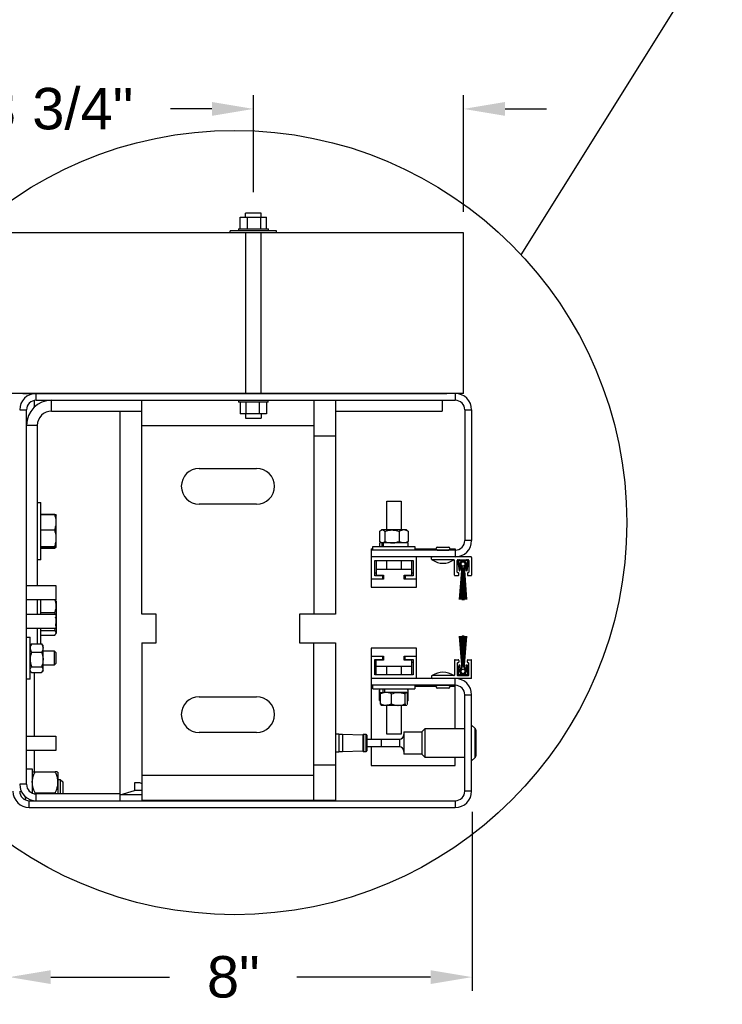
# Model space of a CAD drawing. Header units: inches. Extents: x 170 to 312, y 215 to 248.
# Tile 3 of 256: x 174.59 to 176.18, y 216.47 to 218.7. Entities that reach past the tile are written whole.
import ezdxf

# ---------------------------------------------------------------- set-up
doc = ezdxf.new("R2010")
doc.units = ezdxf.units.IN
doc.header["$LTSCALE"] = 0.25
doc.header["$MEASUREMENT"] = 0
doc.layers.add('ANNOTATIONS', color=1, linetype='Continuous')
doc.layers.add('DETAILS', color=4, linetype='Continuous')
doc.styles.add('ARIAL', font='arial.ttf', dxfattribs={"height": 0.09375})
doc.dimstyles.new('STANDARD$0', dxfattribs={"dimtxt": 0.09375, "dimasz": 0.09375, "dimexe": 0.03125, "dimexo": 0.046875, "dimgap": 0.09, "dimtad": 0, "dimtih": 1, "dimtoh": 1, "dimdec": 4, "dimzin": 0, "dimdsep": 46, "dimtxsty": 'ARIAL', "dimcen": 0.09, "dimadec": 0, "dimazin": 0, "dimtfac": 1, "dimtdec": 4, "dimtofl": 0, "dimtmove": 0, "dimatfit": 1, "dimfxl": 1, "dimtolj": 1, "dimtzin": 0, "dimarcsym": 0})

# ---------------------------------------------------------------- blocks, each defined once
blk = doc.blocks.new('*D253')
at = {"layer": 'ANNOTATIONS', "color": 0, "lineweight": -2, "transparency": 16777216}
for p, q in [((175.1169, 218.3103), (175.1169, 218.5301)), ((175.592, 218.2659), (175.592, 218.5301)), ((175.0231, 218.4988), (174.9294, 218.4988)), ((175.6857, 218.4988), (175.7795, 218.4988))]:
    blk.add_line(p, q, dxfattribs=at)
at = {"layer": 'ANNOTATIONS', "color": 0, "transparency": 16777216}
for points in [[(175.0231, 218.5145), (175.0231, 218.4832), (175.1169, 218.4988)], [(175.6857, 218.5145), (175.6857, 218.4832), (175.592, 218.4988)]]:
    blk.add_solid(points, dxfattribs=at)
at = {"layer": 'defpoints', "color": 0, "transparency": 16777216}
for p in [(175.592, 218.4988), (175.1169, 218.2635), (175.592, 218.219)]:
    blk.add_point(p, dxfattribs=at)
at = {"layer": 'ANNOTATIONS', "color": 0, "transparency": 16777216, "insert": (174.6763, 218.4988), "char_height": 0.09375, "attachment_point": 5, "style": 'ARIAL'}
blk.add_mtext('\\A1;3 3/4"', dxfattribs=at)
blk = doc.blocks.new('*D251')
at = {"layer": 'ANNOTATIONS', "color": 0, "lineweight": -2, "transparency": 16777216}
for p, q in [((174.564, 217.8555), (173.9285, 217.8555)), ((173.9598, 217.7618), (173.9598, 217.5317)), ((173.9598, 217.0131), (173.9598, 217.2547)), ((174.5649, 216.9194), (173.9285, 216.9194))]:
    blk.add_line(p, q, dxfattribs=at)
at = {"layer": 'ANNOTATIONS', "color": 0, "transparency": 16777216}
for points in [[(173.9441, 217.7618), (173.9754, 217.7618), (173.9598, 217.8555)], [(173.9441, 217.0131), (173.9754, 217.0131), (173.9598, 216.9194)]]:
    blk.add_solid(points, dxfattribs=at)
at = {"layer": 'defpoints', "color": 0, "transparency": 16777216}
for p in [(174.6108, 217.8555), (173.9598, 216.9194), (174.6117, 216.9194)]:
    blk.add_point(p, dxfattribs=at)
at = {"layer": 'ANNOTATIONS', "color": 0, "transparency": 16777216, "insert": (173.9598, 217.3932), "char_height": 0.09375, "attachment_point": 5, "style": 'ARIAL'}
blk.add_mtext('\\A1;7 7/32"', dxfattribs=at)
blk = doc.blocks.new('*D252')
at = {"layer": 'ANNOTATIONS', "color": 0, "lineweight": -2, "transparency": 16777216}
for p, q in [((175.6112, 216.9096), (175.6112, 216.5048)), ((174.5649, 216.8725), (174.5649, 216.5048)), ((174.6586, 216.536), (174.9274, 216.536)), ((175.5174, 216.536), (175.2153, 216.536))]:
    blk.add_line(p, q, dxfattribs=at)
at = {"layer": 'ANNOTATIONS', "color": 0, "transparency": 16777216}
for points in [[(174.6586, 216.5516), (174.6586, 216.5204), (174.5649, 216.536)], [(175.5174, 216.5516), (175.5174, 216.5204), (175.6112, 216.536)]]:
    blk.add_solid(points, dxfattribs=at)
at = {"layer": 'defpoints', "color": 0, "transparency": 16777216}
for p in [(175.6112, 216.9565), (174.5649, 216.9194), (174.5649, 216.536)]:
    blk.add_point(p, dxfattribs=at)
at = {"layer": 'ANNOTATIONS', "color": 0, "transparency": 16777216, "insert": (175.0713, 216.536), "char_height": 0.09375, "attachment_point": 5, "style": 'ARIAL'}
blk.add_mtext('\\A1;8"', dxfattribs=at)

msp = doc.modelspace()

# ---------------------------------------------------------------- linework, layer by layer
at = {"layer": 'DETAILS'}
for p, q in [((175.72244, 218.16872), (176.18485, 218.90879)), ((175.08705, 218.23998), (175.08705, 218.25419)), ((175.08705, 218.25419), (175.14665, 218.25419)), ((175.08712, 218.22747), (175.08712, 218.25419)), ((175.09927, 218.25419), (175.09927, 218.26345)), ((175.13443, 218.26345), (175.09927, 218.26345)), ((175.10376, 218.22747), (175.10376, 218.25419)), ((175.13348, 218.22747), (175.13348, 218.25419)), ((175.13443, 218.25419), (175.13443, 218.26345)), ((175.14658, 218.22747), (175.14658, 218.25419)), ((175.14665, 218.23998), (175.14665, 218.25419)), ((175.0831, 218.22747), (175.0831, 218.22325)), ((175.0831, 218.22747), (175.1506, 218.22747)), ((175.1506, 218.22325), (175.1506, 218.22747)), ((175.59198, 218.21903), (174.54476, 218.21903)), ((175.16935, 218.22325), (175.06435, 218.22325)), ((175.06435, 218.21903), (175.06435, 218.22325)), ((175.09927, 218.21903), (175.09927, 217.85524)), ((175.13443, 217.85524), (175.13443, 218.21903)), ((175.16935, 218.21903), (175.16935, 218.22325)), ((175.59198, 217.85524), (175.59198, 218.21903)), ((175.59198, 217.85524), (174.54476, 217.85524)), ((175.57318, 217.85552), (174.56396, 217.85552)), ((174.59513, 217.85524), (175.55444, 217.85524)), ((174.6207, 217.85552), (174.6207, 217.85523)), ((174.62537, 217.84009), (174.62537, 217.85552)), ((175.59198, 217.85524), (174.80518, 217.85524)), ((175.57318, 217.85552), (175.57318, 217.84009)), ((174.6207, 217.83958), (174.6207, 217.82384)), ((174.62537, 217.84009), (175.57318, 217.84009)), ((174.66044, 217.81578), (174.66044, 217.84009)), ((174.86462, 217.3564), (174.86462, 217.84009)), ((175.08283, 217.84009), (175.08283, 217.83587)), ((175.15033, 217.83587), (175.08283, 217.83587)), ((175.08678, 217.82336), (175.08678, 217.80915)), ((175.08685, 217.83587), (175.08685, 217.80915)), ((175.09995, 217.83587), (175.09995, 217.80915)), ((175.12967, 217.83587), (175.12967, 217.80915)), ((175.1463, 217.83587), (175.1463, 217.80915)), ((175.14637, 217.82336), (175.14637, 217.80915)), ((175.15033, 217.83587), (175.15033, 217.84009)), ((175.25365, 217.84009), (175.25365, 217.3564)), ((175.30228, 217.84009), (175.30228, 217.3564)), ((175.54387, 217.84009), (175.54387, 217.81578)), ((174.58828, 217.81844), (174.60371, 217.81844)), ((174.60371, 216.9719), (174.60371, 217.81844)), ((174.66044, 217.81578), (174.86462, 217.81578)), ((174.81521, 216.93481), (174.81521, 217.81578)), ((175.14637, 217.80915), (175.08678, 217.80915)), ((175.099, 217.80915), (175.099, 217.79989)), ((175.13416, 217.80915), (175.13416, 217.79989)), ((175.30228, 217.81578), (175.54387, 217.81578)), ((175.59483, 217.81844), (175.61027, 217.81844)), ((175.59483, 217.81844), (175.59483, 217.52303)), ((175.61027, 217.81844), (175.61027, 217.52303)), ((174.62803, 217.78336), (174.60371, 217.78336)), ((174.62803, 217.78336), (174.62803, 217.42121)), ((174.86462, 217.78336), (175.25365, 217.78336)), ((175.099, 217.79989), (175.13416, 217.79989)), ((175.30228, 217.75904), (175.25365, 217.75904)), ((174.9943, 217.6861), (175.12398, 217.6861)), ((174.62803, 217.60914), (174.63619, 217.60914)), ((174.63619, 217.47946), (174.63619, 217.60914)), ((175.12398, 217.60505), (174.9943, 217.60505)), ((175.41834, 217.54689), (175.41834, 217.61173)), ((175.41834, 217.61173), (175.45076, 217.61173)), ((175.45076, 217.61173), (175.45076, 217.54689)), ((174.63619, 217.58251), (174.66769, 217.58251)), ((174.63619, 217.58219), (174.66769, 217.58219)), ((174.67089, 217.58084), (174.67095, 217.58074)), ((174.67095, 217.50796), (174.67095, 217.58068)), ((174.63619, 217.5474), (174.66769, 217.5474)), ((175.40222, 217.54365), (175.40222, 217.52083)), ((175.40399, 217.54527), (175.40619, 217.54689)), ((175.46292, 217.54689), (175.40619, 217.54689)), ((175.41386, 217.54365), (175.41386, 217.52083)), ((175.44619, 217.54365), (175.44619, 217.52083)), ((175.46292, 217.54689), (175.46512, 217.54527)), ((175.46689, 217.54365), (175.46689, 217.52083)), ((175.40298, 217.50954), (175.40298, 217.51758)), ((175.41003, 217.51758), (175.40298, 217.51758)), ((175.40619, 217.51758), (175.40399, 217.51921)), ((175.4054, 217.51758), (175.4054, 217.51817)), ((175.40725, 217.51758), (175.40725, 217.50954)), ((175.41007, 217.51758), (175.41007, 217.50954)), ((175.46613, 217.51758), (175.41007, 217.51758)), ((175.46512, 217.51921), (175.46292, 217.51758)), ((175.46371, 217.51758), (175.46371, 217.51817)), ((175.46613, 217.51758), (175.46613, 217.50954)), ((175.61027, 217.52303), (175.59483, 217.52303)), ((174.63619, 217.50951), (174.66769, 217.50951)), ((174.63619, 217.50641), (174.66769, 217.50641)), ((174.63619, 217.50608), (174.66769, 217.50608)), ((174.67095, 217.50786), (174.67089, 217.50776)), ((175.38333, 217.50428), (175.38333, 217.41721)), ((175.38333, 217.50428), (175.38696, 217.50428)), ((175.57318, 217.50137), (175.38333, 217.50137)), ((175.38696, 217.50137), (175.38696, 217.50954)), ((175.38696, 217.50954), (175.48214, 217.50954)), ((175.48214, 217.50954), (175.48214, 217.50137)), ((175.48214, 217.50428), (175.53006, 217.50428)), ((175.53327, 217.50799), (175.55758, 217.50799)), ((175.53327, 217.50137), (175.53327, 217.5015)), ((175.53327, 217.5015), (175.55758, 217.5015)), ((175.55758, 217.5015), (175.55758, 217.50137)), ((175.56079, 217.50428), (175.57318, 217.50428)), ((175.57318, 217.50428), (175.57318, 217.48594)), ((174.63619, 217.47946), (174.62803, 217.47946)), ((175.60897, 217.48594), (175.38333, 217.48594)), ((175.39137, 217.44341), (175.39137, 217.4779)), ((175.39137, 217.4779), (175.47774, 217.4779)), ((175.39403, 217.4779), (175.39403, 217.44484)), ((175.41834, 217.4578), (175.41834, 217.4779)), ((175.45076, 217.4779), (175.45076, 217.4578)), ((175.47508, 217.44484), (175.47508, 217.4779)), ((175.47774, 217.4779), (175.47774, 217.44341)), ((175.48578, 217.41721), (175.48578, 217.48594)), ((175.51949, 217.48076), (175.51949, 217.48465)), ((175.57007, 217.47946), (175.52079, 217.47946)), ((175.57136, 217.44509), (175.57136, 217.47816)), ((175.57785, 217.45158), (175.57785, 217.47816)), ((175.5787, 217.47476), (175.58174, 217.45482)), ((175.57914, 217.47946), (175.60249, 217.47946)), ((175.58063, 217.47505), (175.58366, 217.45511)), ((175.59888, 217.47751), (175.58274, 217.47751)), ((175.59797, 217.45511), (175.601, 217.47505)), ((175.59989, 217.45482), (175.60292, 217.47476)), ((175.60378, 217.47816), (175.60378, 217.45158)), ((175.61027, 217.48465), (175.61027, 217.44509)), ((175.39403, 217.44911), (175.39137, 217.44911)), ((175.47508, 217.4578), (175.39403, 217.4578)), ((175.47774, 217.44911), (175.47508, 217.44911)), ((175.57979, 217.45028), (175.57914, 217.45028)), ((175.58109, 217.44509), (175.58109, 217.44898)), ((175.58174, 217.45482), (175.58366, 217.45511)), ((175.58289, 217.38998), (175.58773, 217.45514)), ((175.58786, 217.45514), (175.58305, 217.38998)), ((175.58429, 217.38998), (175.58799, 217.45514)), ((175.58812, 217.45514), (175.58445, 217.38998)), ((175.58736, 217.45753), (175.58468, 217.46584)), ((175.58479, 217.4659), (175.58748, 217.45757)), ((175.5876, 217.45761), (175.58491, 217.46595)), ((175.58503, 217.46601), (175.58773, 217.45765)), ((175.58785, 217.45769), (175.58515, 217.46607)), ((175.58526, 217.46613), (175.58797, 217.45773)), ((175.5881, 217.45777), (175.58538, 217.46619)), ((175.5855, 217.46624), (175.58822, 217.45781)), ((175.58835, 217.45785), (175.58562, 217.4663)), ((175.58567, 217.38998), (175.58825, 217.45514)), ((175.58573, 217.46636), (175.58847, 217.45789)), ((175.58838, 217.45514), (175.58583, 217.38998)), ((175.58859, 217.45793), (175.58585, 217.46642)), ((175.58702, 217.46703), (175.58983, 217.45833)), ((175.58704, 217.38998), (175.58851, 217.45514)), ((175.58864, 217.45514), (175.5872, 217.38998)), ((175.58841, 217.38998), (175.58877, 217.45514)), ((175.5889, 217.45514), (175.58857, 217.38998)), ((175.58903, 217.38998), (175.58903, 217.45514)), ((175.59033, 217.45514), (175.59033, 217.38998)), ((175.59124, 217.38998), (175.59124, 217.45514)), ((175.59174, 217.45833), (175.59455, 217.46703)), ((175.59253, 217.45514), (175.59253, 217.38998)), ((175.59299, 217.38998), (175.59266, 217.45514)), ((175.59279, 217.45514), (175.59315, 217.38998)), ((175.59436, 217.38998), (175.59292, 217.45514)), ((175.59571, 217.46642), (175.59297, 217.45793)), ((175.59305, 217.45514), (175.59452, 217.38998)), ((175.59309, 217.45789), (175.59583, 217.46636)), ((175.59574, 217.38998), (175.59318, 217.45514)), ((175.59595, 217.4663), (175.59322, 217.45785)), ((175.59331, 217.45514), (175.5959, 217.38998)), ((175.59334, 217.45781), (175.59607, 217.46624)), ((175.59712, 217.38998), (175.59344, 217.45514)), ((175.59618, 217.46619), (175.59347, 217.45777)), ((175.59357, 217.45514), (175.59728, 217.38998)), ((175.59359, 217.45773), (175.5963, 217.46613)), ((175.59851, 217.38998), (175.5937, 217.45514)), ((175.59642, 217.46607), (175.59371, 217.45769)), ((175.59383, 217.45514), (175.59867, 217.38998)), ((175.59384, 217.45765), (175.59654, 217.46601)), ((175.59665, 217.46595), (175.59396, 217.45761)), ((175.59408, 217.45757), (175.59677, 217.4659)), ((175.59689, 217.46584), (175.59421, 217.45753)), ((175.59797, 217.45511), (175.59989, 217.45482)), ((175.60054, 217.44898), (175.60054, 217.44509)), ((175.60249, 217.45028), (175.60184, 217.45028)), ((175.41121, 217.43537), (175.38333, 217.43537)), ((175.40927, 217.44341), (175.39137, 217.44341)), ((175.39403, 217.44484), (175.41121, 217.44484)), ((175.40927, 217.43537), (175.40927, 217.44484)), ((175.41121, 217.43837), (175.40927, 217.43837)), ((175.41121, 217.44484), (175.41121, 217.43537)), ((175.45789, 217.44484), (175.47508, 217.44484)), ((175.45789, 217.43537), (175.45789, 217.44484)), ((175.45984, 217.43837), (175.45789, 217.43837)), ((175.48578, 217.43537), (175.45789, 217.43537)), ((175.45984, 217.44484), (175.45984, 217.43537)), ((175.47774, 217.44341), (175.45984, 217.44341)), ((175.57266, 217.4438), (175.57979, 217.4438)), ((175.60184, 217.4438), (175.60897, 217.4438)), ((174.60371, 217.42121), (174.67011, 217.42121)), ((174.67011, 217.42121), (174.67011, 217.38879)), ((175.38333, 217.41721), (175.48578, 217.41721)), ((174.67011, 217.38879), (174.60371, 217.38879)), ((174.62803, 217.38879), (174.62803, 217.35637)), ((174.63619, 217.35637), (174.63619, 217.38879)), ((174.66887, 217.38879), (174.66994, 217.38738)), ((174.67026, 217.38742), (174.67095, 217.38622)), ((174.67095, 217.38622), (174.67095, 217.31334)), ((175.58289, 217.38998), (175.58305, 217.38998)), ((175.58429, 217.38998), (175.58445, 217.38998)), ((175.58567, 217.38998), (175.58583, 217.38998)), ((175.58704, 217.38998), (175.5872, 217.38998)), ((175.58841, 217.38998), (175.58857, 217.38998)), ((175.58903, 217.38998), (175.59033, 217.38998)), ((175.59124, 217.38998), (175.59253, 217.38998)), ((175.59299, 217.38998), (175.59315, 217.38998)), ((175.59436, 217.38998), (175.59452, 217.38998)), ((175.59574, 217.38998), (175.5959, 217.38998)), ((175.59712, 217.38998), (175.59728, 217.38998)), ((175.59851, 217.38998), (175.59867, 217.38998)), ((174.60371, 217.35637), (174.67011, 217.35637)), ((174.63619, 217.36031), (174.66769, 217.36031)), ((174.66837, 217.35637), (174.66769, 217.36031)), ((174.67011, 217.35637), (174.67011, 217.32395)), ((174.89704, 217.3564), (174.86462, 217.3564)), ((174.89704, 217.29156), (174.89704, 217.3564)), ((175.22123, 217.3564), (175.22123, 217.29156)), ((175.30228, 217.3564), (175.22123, 217.3564)), ((174.67011, 217.33028), (174.67095, 217.34004)), ((174.67011, 217.32395), (174.60371, 217.32395)), ((174.62803, 217.32395), (174.62803, 217.28975)), ((174.63619, 217.28975), (174.63619, 217.32395)), ((174.63619, 217.31977), (174.66769, 217.31977)), ((174.66769, 217.31977), (174.66869, 217.32395)), ((174.67095, 217.31334), (174.67026, 217.31214)), ((174.60371, 217.30478), (174.61188, 217.30478)), ((174.61188, 217.2096), (174.61188, 217.30478)), ((174.61415, 217.28809), (174.61512, 217.28975)), ((174.61512, 217.28975), (174.63795, 217.28975)), ((174.63619, 217.30924), (174.66769, 217.30924)), ((174.63892, 217.28809), (174.63795, 217.28975)), ((174.86462, 217.29156), (174.86462, 216.93494)), ((174.86462, 217.29156), (174.89704, 217.29156)), ((175.22123, 217.29156), (175.30228, 217.29156)), ((175.25365, 216.93494), (175.25365, 217.29156)), ((175.30228, 217.29156), (175.30228, 216.93494)), ((175.58289, 217.30712), (175.58305, 217.30712)), ((175.58289, 217.30712), (175.58773, 217.24196)), ((175.58786, 217.24196), (175.58305, 217.30712)), ((175.58429, 217.30712), (175.58445, 217.30712)), ((175.58429, 217.30712), (175.58799, 217.24196)), ((175.58812, 217.24196), (175.58445, 217.30712)), ((175.58567, 217.30712), (175.58583, 217.30712)), ((175.58567, 217.30712), (175.58825, 217.24196)), ((175.58838, 217.24196), (175.58583, 217.30712)), ((175.58704, 217.30712), (175.5872, 217.30712)), ((175.58704, 217.30712), (175.58851, 217.24196)), ((175.58864, 217.24196), (175.5872, 217.30712)), ((175.58841, 217.30712), (175.58857, 217.30712)), ((175.58841, 217.30712), (175.58877, 217.24196)), ((175.5889, 217.24196), (175.58857, 217.30712)), ((175.59033, 217.30712), (175.58903, 217.30712)), ((175.58903, 217.30712), (175.58903, 217.24196)), ((175.59033, 217.24196), (175.59033, 217.30712)), ((175.59124, 217.30712), (175.59124, 217.24196)), ((175.59253, 217.30712), (175.59124, 217.30712)), ((175.59253, 217.24196), (175.59253, 217.30712)), ((175.59299, 217.30712), (175.59266, 217.24196)), ((175.59279, 217.24196), (175.59315, 217.30712)), ((175.59436, 217.30712), (175.59292, 217.24196)), ((175.59299, 217.30712), (175.59315, 217.30712)), ((175.59305, 217.24196), (175.59452, 217.30712)), ((175.59574, 217.30712), (175.59318, 217.24196)), ((175.59331, 217.24196), (175.5959, 217.30712)), ((175.59712, 217.30712), (175.59344, 217.24196)), ((175.59357, 217.24196), (175.59728, 217.30712)), ((175.59851, 217.30712), (175.5937, 217.24196)), ((175.59383, 217.24196), (175.59867, 217.30712)), ((175.59436, 217.30712), (175.59452, 217.30712)), ((175.59574, 217.30712), (175.5959, 217.30712)), ((175.59712, 217.30712), (175.59728, 217.30712)), ((175.59851, 217.30712), (175.59867, 217.30712)), ((174.61188, 217.28556), (174.61382, 217.28818)), ((174.61512, 217.27038), (174.63795, 217.27038)), ((174.63925, 217.28818), (174.64119, 217.28556)), ((174.64119, 217.22883), (174.64119, 217.28556)), ((174.64119, 217.2734), (174.66612, 217.2734)), ((174.66612, 217.2734), (174.66998, 217.26954)), ((174.66612, 217.2734), (174.66612, 217.24098)), ((174.66998, 217.26954), (174.66998, 217.24484)), ((175.48578, 217.27989), (175.38333, 217.27989)), ((175.38333, 217.27989), (175.38333, 217.0737)), ((175.48578, 217.21116), (175.48578, 217.27989)), ((174.66998, 217.24484), (174.66612, 217.24098)), ((175.38333, 217.26173), (175.41121, 217.26173)), ((175.39137, 217.25369), (175.40927, 217.25369)), ((175.39137, 217.2192), (175.39137, 217.25369)), ((175.39137, 217.24799), (175.39403, 217.24799)), ((175.41121, 217.25226), (175.39403, 217.25226)), ((175.39403, 217.2192), (175.39403, 217.25226)), ((175.40927, 217.25226), (175.40927, 217.26173)), ((175.40927, 217.25873), (175.41121, 217.25873)), ((175.41121, 217.26173), (175.41121, 217.25226)), ((175.45789, 217.25226), (175.45789, 217.26173)), ((175.45789, 217.26173), (175.48578, 217.26173)), ((175.45789, 217.25873), (175.45984, 217.25873)), ((175.47508, 217.25226), (175.45789, 217.25226)), ((175.45984, 217.25226), (175.45984, 217.26173)), ((175.45984, 217.25369), (175.47774, 217.25369)), ((175.47508, 217.2192), (175.47508, 217.25226)), ((175.47508, 217.24799), (175.47774, 217.24799)), ((175.47774, 217.25369), (175.47774, 217.2192)), ((175.57136, 217.25201), (175.57136, 217.21894)), ((175.57266, 217.2533), (175.57979, 217.2533)), ((175.57785, 217.24552), (175.57785, 217.21894)), ((175.57979, 217.24682), (175.57914, 217.24682)), ((175.58109, 217.25201), (175.58109, 217.24811)), ((175.60054, 217.24811), (175.60054, 217.25201)), ((175.60184, 217.2533), (175.60897, 217.2533)), ((175.60249, 217.24682), (175.60184, 217.24682)), ((175.60378, 217.21894), (175.60378, 217.24552)), ((175.61027, 217.21245), (175.61027, 217.25201)), ((174.61382, 217.2262), (174.61188, 217.22883)), ((174.61512, 217.23782), (174.63795, 217.23782)), ((174.61512, 217.22463), (174.63795, 217.22463)), ((174.6207, 217.22463), (174.6207, 217.0807)), ((174.64119, 217.22883), (174.63925, 217.2262)), ((174.66612, 217.24098), (174.64119, 217.24098)), ((175.39403, 217.2393), (175.47508, 217.2393)), ((175.41834, 217.2192), (175.41834, 217.2393)), ((175.45076, 217.2393), (175.45076, 217.2192)), ((175.5787, 217.22234), (175.58174, 217.24228)), ((175.58063, 217.22205), (175.58366, 217.24199)), ((175.58174, 217.24228), (175.58366, 217.24199)), ((175.58736, 217.23957), (175.58468, 217.23126)), ((175.58479, 217.2312), (175.58748, 217.23953)), ((175.5876, 217.23949), (175.58491, 217.23115)), ((175.58503, 217.23109), (175.58773, 217.23945)), ((175.58785, 217.23941), (175.58515, 217.23103)), ((175.58526, 217.23097), (175.58797, 217.23937)), ((175.5881, 217.23933), (175.58538, 217.23091)), ((175.5855, 217.23086), (175.58822, 217.23929)), ((175.58835, 217.23925), (175.58562, 217.2308)), ((175.58573, 217.23074), (175.58847, 217.23921)), ((175.58859, 217.23917), (175.58585, 217.23068)), ((175.58702, 217.23007), (175.58983, 217.23877)), ((175.59174, 217.23877), (175.59455, 217.23007)), ((175.59571, 217.23068), (175.59297, 217.23917)), ((175.59309, 217.23921), (175.59583, 217.23074)), ((175.59595, 217.2308), (175.59322, 217.23925)), ((175.59334, 217.23929), (175.59607, 217.23086)), ((175.59618, 217.23091), (175.59347, 217.23933)), ((175.59359, 217.23937), (175.5963, 217.23097)), ((175.59642, 217.23103), (175.59371, 217.23941)), ((175.59384, 217.23945), (175.59654, 217.23109)), ((175.59665, 217.23115), (175.59396, 217.23949)), ((175.59408, 217.23953), (175.59677, 217.2312)), ((175.59689, 217.23126), (175.59421, 217.23957)), ((175.59797, 217.24199), (175.59989, 217.24228)), ((175.59797, 217.24199), (175.601, 217.22205)), ((175.59989, 217.24228), (175.60292, 217.22234)), ((174.61188, 217.2096), (174.60371, 217.2096)), ((175.60897, 217.21116), (175.38333, 217.21116)), ((175.47774, 217.2192), (175.39137, 217.2192)), ((175.51949, 217.21634), (175.51949, 217.21245)), ((175.57007, 217.21764), (175.52079, 217.21764)), ((175.57318, 217.09769), (175.57318, 217.21116)), ((175.57914, 217.21764), (175.60249, 217.21764)), ((175.59888, 217.21959), (175.58274, 217.21959)), ((175.57318, 217.19573), (175.38333, 217.19573)), ((175.38696, 217.19282), (175.38333, 217.19282)), ((175.38696, 217.18756), (175.38696, 217.19573)), ((175.38696, 217.18756), (175.48214, 217.18756)), ((175.40201, 217.18444), (175.4036, 217.18529)), ((175.40201, 217.16162), (175.40201, 217.18444)), ((175.40298, 217.17952), (175.40298, 217.18756)), ((175.40298, 217.17952), (175.41256, 217.17952)), ((175.40553, 217.17903), (175.40619, 217.17952)), ((175.41046, 217.17952), (175.41046, 217.18756)), ((175.46613, 217.17952), (175.41291, 217.17952)), ((175.41395, 217.17952), (175.41395, 217.18756)), ((175.46292, 217.17952), (175.46358, 217.17903)), ((175.4671, 217.18444), (175.46551, 217.18529)), ((175.46613, 217.18756), (175.46613, 217.17952)), ((175.46613, 217.18502), (175.4671, 217.18444)), ((175.4671, 217.16162), (175.4671, 217.18444)), ((175.48214, 217.19573), (175.48214, 217.18756)), ((175.53006, 217.19282), (175.48214, 217.19282)), ((175.53327, 217.1956), (175.53327, 217.19573)), ((175.55758, 217.1956), (175.53327, 217.1956)), ((175.55758, 217.18911), (175.53327, 217.18911)), ((175.55758, 217.19573), (175.55758, 217.1956)), ((175.57318, 217.19282), (175.56079, 217.19282)), ((174.9943, 217.16998), (175.12398, 217.16998)), ((175.40201, 217.16162), (175.4036, 217.16078)), ((175.40385, 217.1601), (175.40337, 217.16046)), ((175.40385, 217.15345), (175.40385, 217.17627)), ((175.4291, 217.15345), (175.4291, 217.17627)), ((175.4598, 217.15345), (175.4598, 217.17627)), ((175.46525, 217.15345), (175.46525, 217.17627)), ((175.46574, 217.16046), (175.46525, 217.1601)), ((175.4671, 217.16162), (175.46551, 217.16078)), ((175.59483, 217.17407), (175.61027, 217.17407)), ((175.59483, 216.95647), (175.59483, 217.17407)), ((175.61027, 216.95647), (175.61027, 217.17407)), ((175.40619, 217.15021), (175.40553, 217.1507)), ((175.46292, 217.15021), (175.40619, 217.15021)), ((175.41834, 217.08537), (175.41834, 217.15021)), ((175.45076, 217.15021), (175.45076, 217.08537)), ((175.46252, 217.15021), (175.46332, 217.15105)), ((175.46358, 217.1507), (175.46292, 217.15021)), ((175.12398, 217.08894), (174.9943, 217.08894)), ((175.4571, 217.0908), (175.49795, 217.0908)), ((175.4571, 217.0908), (175.4571, 217.03974)), ((175.49795, 217.0908), (175.50484, 217.09769)), ((175.49795, 217.0908), (175.49795, 217.03974)), ((175.50484, 217.09769), (175.59483, 217.09769)), ((175.50484, 217.03285), (175.50484, 217.09769)), ((175.61027, 217.10586), (175.61749, 217.09864)), ((175.61749, 217.09864), (175.61749, 217.0319)), ((175.62048, 217.03912), (175.62048, 217.09142)), ((174.60371, 217.0807), (174.67011, 217.0807)), ((174.67011, 217.0807), (174.67011, 217.04828)), ((175.30228, 217.08621), (175.30983, 217.08621)), ((175.30983, 217.08621), (175.30983, 217.04433)), ((175.30983, 217.08492), (175.31787, 217.08492)), ((175.31787, 217.08492), (175.3644, 217.0836)), ((175.31787, 217.08492), (175.31787, 217.04562)), ((175.3644, 217.0836), (175.36598, 217.08518)), ((175.3644, 217.0836), (175.3644, 217.04694)), ((175.36598, 217.08518), (175.37104, 217.08518)), ((175.36598, 217.08518), (175.36598, 217.04536)), ((175.37104, 217.08518), (175.37363, 217.08258)), ((175.37104, 217.08518), (175.37104, 217.04536)), ((175.37363, 217.08258), (175.37363, 217.04796)), ((175.37363, 217.0737), (175.40605, 217.0737)), ((175.40557, 217.07401), (175.40557, 217.0737)), ((175.40605, 217.07395), (175.44689, 217.07395)), ((175.40605, 217.07395), (175.40605, 217.05659)), ((175.45076, 217.08537), (175.41834, 217.08537)), ((175.44689, 217.07395), (175.44689, 217.05659)), ((174.67011, 217.04828), (174.60371, 217.04828)), ((174.6207, 217.04828), (174.6207, 216.99994)), ((175.30983, 217.04433), (175.30228, 217.04433)), ((175.31787, 217.04562), (175.30983, 217.04562)), ((175.3644, 217.04694), (175.31787, 217.04562)), ((175.36598, 217.04536), (175.3644, 217.04694)), ((175.37104, 217.04536), (175.36598, 217.04536)), ((175.37363, 217.04796), (175.37104, 217.04536)), ((175.40605, 217.05684), (175.37363, 217.05684)), ((175.38333, 217.05684), (175.38333, 217.01418)), ((175.44689, 217.05659), (175.40605, 217.05659)), ((175.49795, 217.03974), (175.4571, 217.03974)), ((175.50484, 217.03285), (175.49795, 217.03974)), ((175.59483, 217.03285), (175.50484, 217.03285)), ((175.57318, 217.01418), (175.57318, 217.03285)), ((175.61749, 217.0319), (175.61027, 217.02468)), ((174.60371, 217.00696), (174.61681, 217.00696)), ((174.61681, 217.00696), (174.61681, 216.95201)), ((174.62329, 217.00019), (174.66842, 217.00019)), ((175.25365, 217.01599), (175.30228, 217.01599)), ((175.38333, 217.01418), (175.57318, 217.01418)), ((174.6749, 216.99922), (174.6749, 216.95025)), ((174.6749, 216.98304), (174.6796, 216.98304)), ((174.6796, 216.98304), (174.68554, 216.9771)), ((174.6796, 216.98304), (174.6796, 216.95025)), ((175.25365, 216.99168), (174.86462, 216.99168)), ((174.60371, 216.9719), (174.58828, 216.9719)), ((174.68554, 216.9771), (174.68554, 216.95025)), ((174.81521, 216.94778), (174.84763, 216.95816)), ((174.84763, 216.97501), (174.84763, 216.95816)), ((174.8606, 216.97501), (174.84763, 216.97501)), ((174.86462, 216.95816), (174.84763, 216.95816)), ((174.8606, 216.97501), (174.86462, 216.97381)), ((175.61027, 216.95647), (175.59483, 216.95647)), ((174.6006, 216.9443), (174.6006, 216.93693)), ((174.60994, 216.91938), (174.60994, 216.93481)), ((174.60994, 216.93481), (175.57318, 216.93481)), ((174.61681, 216.93582), (174.61681, 216.93481)), ((174.61803, 216.9363), (174.61781, 216.93481)), ((174.62329, 216.95255), (174.62261, 216.95081)), ((174.62329, 216.95255), (174.66842, 216.95255)), ((174.62537, 216.93481), (174.62537, 216.95025)), ((174.81521, 216.95025), (174.62537, 216.95025)), ((174.66842, 216.95255), (174.66932, 216.95025)), ((174.86462, 216.94778), (174.81521, 216.94778)), ((175.30228, 216.93494), (174.86462, 216.93494)), ((174.91325, 216.93481), (174.91325, 216.93494)), ((174.94567, 216.93494), (174.94567, 216.93481)), ((174.96188, 216.93481), (174.96188, 216.93494)), ((174.9943, 216.93494), (174.9943, 216.93481)), ((175.1726, 216.93481), (175.1726, 216.93494)), ((175.20502, 216.93494), (175.20502, 216.93481)), ((175.57318, 216.93481), (175.57318, 216.91938)), ((174.60994, 216.91938), (175.57318, 216.91938))]:
    msp.add_line(p, q, dxfattribs=at)
for centre, radius in [((175.07431, 217.56373), 0.88662), ((175.59078, 217.46998), 0.00472), ((175.59078, 217.22712), 0.00472)]:
    msp.add_circle(centre, radius, dxfattribs=at)
for centre, radius, start, end in [((174.62537, 217.81844), 0.03709, 90, 180), ((175.57318, 217.81844), 0.03709, 0, 90), ((174.66044, 217.78336), 0.05673, 90, 180), ((174.62537, 217.81844), 0.02166, 90, 180), ((175.57318, 217.81844), 0.02166, 0, 90), ((174.66044, 217.78336), 0.03242, 90, 180), ((174.9943, 217.64558), 0.04052, 90, 270), ((175.12398, 217.64558), 0.04052, 270, 90), ((175.57318, 217.52303), 0.03709, 270, 0), ((175.57318, 217.52303), 0.02166, 270, 0), ((175.53327, 217.50475), 0.00324, 90, 270), ((175.55758, 217.50475), 0.00324, 270, 90), ((175.52079, 217.48465), 0.0013, 90, 180), ((175.52079, 217.48076), 0.0013, 180, 270), ((175.54543, 217.51356), 0.04188, 234.51066, 305.48934), ((175.57007, 217.47816), 0.0013, 0, 90), ((175.57914, 217.47816), 0.0013, 90, 180), ((175.58274, 217.47537), 0.00409, 90, 188.65121), ((175.58274, 217.47537), 0.00214, 90, 188.65121), ((175.59078, 217.46998), 0.00738, 325.87014, 214.12986), ((175.59078, 217.46998), 0.00725, 325.72454, 214.27546), ((175.59078, 217.46998), 0.00712, 325.57496, 214.42504), ((175.59078, 217.46998), 0.00699, 325.4212, 214.5788), ((175.59078, 217.46998), 0.00686, 325.26307, 214.73693), ((175.59078, 217.46998), 0.00673, 325.10036, 214.89964), ((175.59078, 217.46998), 0.0066, 324.93284, 215.06716), ((175.59078, 217.46998), 0.00647, 324.76027, 215.23973), ((175.59078, 217.46998), 0.00634, 324.58238, 215.41762), ((175.59078, 217.46998), 0.00621, 324.39891, 215.60109), ((175.59078, 217.46998), 0.00608, 324.20956, 215.79044), ((175.59078, 217.46998), 0.00478, 321.90656, 218.09344), ((175.59888, 217.47537), 0.00409, 351.34879, 90), ((175.59888, 217.47537), 0.00214, 351.34879, 90), ((175.60249, 217.47816), 0.0013, 0, 90), ((175.60897, 217.48465), 0.0013, 0, 90), ((175.57266, 217.44509), 0.0013, 180, 270), ((175.57914, 217.45158), 0.0013, 180, 270), ((175.57979, 217.44898), 0.0013, 0, 90), ((175.57979, 217.44509), 0.0013, 270, 0), ((175.57995, 217.45514), 0.00778, 0, 17.89522), ((175.57995, 217.45514), 0.00791, 0, 17.89522), ((175.57995, 217.45514), 0.00804, 0, 17.89522), ((175.57995, 217.45514), 0.00817, 0, 17.89522), ((175.57995, 217.45514), 0.0083, 0, 17.89522), ((175.57995, 217.45514), 0.00843, 0, 17.89522), ((175.57995, 217.45514), 0.00856, 0, 17.89522), ((175.57995, 217.45514), 0.00869, 0, 17.89522), ((175.57995, 217.45514), 0.00882, 0, 17.89522), ((175.57995, 217.45514), 0.00895, 0, 17.89522), ((175.57995, 217.45514), 0.00908, 0, 17.89522), ((175.57995, 217.45514), 0.01037, 0, 17.89522), ((175.60161, 217.45514), 0.01037, 162.10478, 180), ((175.60161, 217.45514), 0.00908, 162.10478, 180), ((175.60161, 217.45514), 0.00895, 162.10478, 180), ((175.60161, 217.45514), 0.00882, 162.10478, 180), ((175.60161, 217.45514), 0.00869, 162.10478, 180), ((175.60161, 217.45514), 0.00856, 162.10478, 180), ((175.60161, 217.45514), 0.00843, 162.10478, 180), ((175.60161, 217.45514), 0.0083, 162.10478, 180), ((175.60161, 217.45514), 0.00817, 162.10478, 180), ((175.60161, 217.45514), 0.00804, 162.10478, 180), ((175.60161, 217.45514), 0.00791, 162.10478, 180), ((175.60161, 217.45514), 0.00778, 162.10478, 180), ((175.60184, 217.44898), 0.0013, 90, 180), ((175.60184, 217.44509), 0.0013, 180, 270), ((175.60249, 217.45158), 0.0013, 270, 0), ((175.60897, 217.44509), 0.0013, 270, 0), ((175.57266, 217.25201), 0.0013, 90, 180), ((175.57914, 217.24552), 0.0013, 90, 180), ((175.57979, 217.25201), 0.0013, 0, 90), ((175.57979, 217.24811), 0.0013, 270, 0), ((175.60184, 217.25201), 0.0013, 90, 180), ((175.60184, 217.24811), 0.0013, 180, 270), ((175.60249, 217.24552), 0.0013, 0, 90), ((175.60897, 217.25201), 0.0013, 0, 90), ((175.54543, 217.18354), 0.04188, 54.51066, 125.48934), ((175.58274, 217.22173), 0.00409, 171.34879, 270), ((175.59078, 217.22712), 0.00738, 145.87014, 34.12986), ((175.59078, 217.22712), 0.00725, 145.72454, 34.27546), ((175.59078, 217.22712), 0.00712, 145.57496, 34.42504), ((175.59078, 217.22712), 0.00699, 145.4212, 34.5788), ((175.59078, 217.22712), 0.00686, 145.26307, 34.73693), ((175.59078, 217.22712), 0.00673, 145.10036, 34.89964), ((175.59078, 217.22712), 0.0066, 144.93284, 35.06716), ((175.59078, 217.22712), 0.00647, 144.76027, 35.23973), ((175.59078, 217.22712), 0.00634, 144.58238, 35.41762), ((175.59078, 217.22712), 0.00621, 144.39891, 35.60109), ((175.59078, 217.22712), 0.00608, 144.20956, 35.79044), ((175.59078, 217.22712), 0.00478, 141.90656, 38.09344), ((175.57995, 217.24196), 0.00778, 342.10478, 0), ((175.57995, 217.24196), 0.00791, 342.10478, 0), ((175.57995, 217.24196), 0.00804, 342.10478, 0), ((175.57995, 217.24196), 0.00817, 342.10478, 0), ((175.57995, 217.24196), 0.0083, 342.10478, 0), ((175.57995, 217.24196), 0.00843, 342.10478, 0), ((175.57995, 217.24196), 0.00856, 342.10478, 0), ((175.57995, 217.24196), 0.00869, 342.10478, 0), ((175.57995, 217.24196), 0.00882, 342.10478, 0), ((175.57995, 217.24196), 0.00895, 342.10478, 0), ((175.57995, 217.24196), 0.00908, 342.10478, 0), ((175.57995, 217.24196), 0.01037, 342.10478, 0), ((175.60161, 217.24196), 0.01037, 180, 197.89522), ((175.60161, 217.24196), 0.00908, 180, 197.89522), ((175.60161, 217.24196), 0.00895, 180, 197.89522), ((175.60161, 217.24196), 0.00882, 180, 197.89522), ((175.60161, 217.24196), 0.00869, 180, 197.89522), ((175.60161, 217.24196), 0.00856, 180, 197.89522), ((175.60161, 217.24196), 0.00843, 180, 197.89522), ((175.60161, 217.24196), 0.0083, 180, 197.89522), ((175.60161, 217.24196), 0.00817, 180, 197.89522), ((175.60161, 217.24196), 0.00804, 180, 197.89522), ((175.60161, 217.24196), 0.00791, 180, 197.89522), ((175.60161, 217.24196), 0.00778, 180, 197.89522), ((175.59888, 217.22173), 0.00409, 270, 8.65121), ((175.52079, 217.21634), 0.0013, 90, 180), ((175.52079, 217.21245), 0.0013, 180, 270), ((175.57007, 217.21894), 0.0013, 270, 0), ((175.57318, 217.17407), 0.03709, 0, 90), ((175.57914, 217.21894), 0.0013, 180, 270), ((175.58274, 217.22173), 0.00214, 171.34879, 270), ((175.59888, 217.22173), 0.00214, 270, 8.65121), ((175.60249, 217.21894), 0.0013, 270, 0), ((175.60897, 217.21245), 0.0013, 270, 0), ((175.53327, 217.19235), 0.00324, 90, 270), ((175.55758, 217.19235), 0.00324, 270, 90), ((175.57318, 217.17407), 0.02166, 0, 90), ((174.9943, 217.12946), 0.04052, 90, 270), ((175.12398, 217.12946), 0.04052, 270, 90), ((175.61027, 217.09142), 0.01021, 0, 45), ((175.44689, 217.08416), 0.01021, 270, 0), ((175.44689, 217.04638), 0.01021, 0, 90), ((175.61027, 217.03912), 0.01021, 315, 0), ((174.60994, 216.95647), 0.03709, 180, 270), ((174.62537, 216.9719), 0.03709, 180, 270), ((174.60994, 216.95647), 0.02166, 180, 270), ((174.62537, 216.9719), 0.02166, 180, 270), ((175.57318, 216.95647), 0.02166, 270, 0), ((175.57318, 216.95647), 0.03709, 270, 0)]:
    msp.add_arc(centre, radius, start, end, dxfattribs=at)
for points, knots in [([(174.67095, 217.5648), (174.67095, 217.56521), (174.6709, 217.57108), (174.66924, 217.57684), (174.66769, 217.58219)], [0, 0, 0, 0, 0.070219, 1, 1, 1, 1]), ([(174.66769, 217.58219), (174.66902, 217.5818), (174.67075, 217.58129), (174.67091, 217.58076), (174.67095, 217.58064)], [0, 0, 0, 0, 0.7633728, 1, 1, 1, 1]), ([(174.66769, 217.5474), (174.6686, 217.55023), (174.67044, 217.55593), (174.67078, 217.56182), (174.67095, 217.5648)], [0, 0, 0, 0, 0.495458, 1, 1, 1, 1]), ([(174.67095, 217.52846), (174.67095, 217.52891), (174.6709, 217.5353), (174.66924, 217.54157), (174.66769, 217.5474)], [0, 0, 0, 0, 0.070219, 1, 1, 1, 1]), ([(175.40804, 217.54689), (175.40631, 217.54638), (175.40432, 217.5458), (175.40246, 217.54389), (175.40222, 217.54365)], [0, 0, 0, 0, 0.8722285, 1, 1, 1, 1]), ([(175.41386, 217.54365), (175.41207, 217.54519), (175.41015, 217.54684), (175.40817, 217.54689), (175.40804, 217.54689)], [0, 0, 0, 0, 0.9320645, 1, 1, 1, 1]), ([(175.41386, 217.54365), (175.41522, 217.54414), (175.42042, 217.54602), (175.42595, 217.54652), (175.43003, 217.54689)], [0, 0, 0, 0, 0.2620915, 1, 1, 1, 1]), ([(175.43003, 217.54689), (175.43107, 217.54687), (175.43659, 217.54674), (175.4419, 217.54503), (175.44619, 217.54365)], [0, 0, 0, 0, 0.18966375, 1, 1, 1, 1]), ([(175.45654, 217.54689), (175.45346, 217.54638), (175.44993, 217.5458), (175.44662, 217.54389), (175.44619, 217.54365)], [0, 0, 0, 0, 0.8722285, 1, 1, 1, 1]), ([(175.46689, 217.54365), (175.46371, 217.54519), (175.4603, 217.54684), (175.45678, 217.54689), (175.45654, 217.54689)], [0, 0, 0, 0, 0.9320645, 1, 1, 1, 1]), ([(175.46491, 217.54498), (175.46534, 217.54484), (175.46602, 217.5446), (175.46665, 217.54391), (175.46689, 217.54365)], [0, 0, 0, 0, 0.6277709, 1, 1, 1, 1]), ([(174.66769, 217.50951), (174.6686, 217.51259), (174.67044, 217.5188), (174.67078, 217.52522), (174.67095, 217.52846)], [0, 0, 0, 0, 0.495458, 1, 1, 1, 1]), ([(175.40804, 217.51758), (175.40631, 217.51809), (175.40432, 217.51868), (175.40246, 217.52058), (175.40222, 217.52083)], [0, 0, 0, 0, 0.87222847, 1, 1, 1, 1]), ([(175.41386, 217.52083), (175.41207, 217.51929), (175.41015, 217.51763), (175.40817, 217.51759), (175.40804, 217.51758)], [0, 0, 0, 0, 0.9320645, 1, 1, 1, 1]), ([(175.41386, 217.52083), (175.41522, 217.52033), (175.42042, 217.51846), (175.42595, 217.51795), (175.43003, 217.51758)], [0, 0, 0, 0, 0.26209151, 1, 1, 1, 1]), ([(175.43003, 217.51758), (175.43107, 217.51761), (175.43659, 217.51774), (175.4419, 217.51944), (175.44619, 217.52083)], [0, 0, 0, 0, 0.1896638, 1, 1, 1, 1]), ([(175.45654, 217.51758), (175.45346, 217.51809), (175.44993, 217.51868), (175.44662, 217.52058), (175.44619, 217.52083)], [0, 0, 0, 0, 0.87222847, 1, 1, 1, 1]), ([(175.46689, 217.52083), (175.46371, 217.51929), (175.4603, 217.51763), (175.45678, 217.51759), (175.45654, 217.51758)], [0, 0, 0, 0, 0.9320645, 1, 1, 1, 1]), ([(175.46491, 217.51949), (175.46534, 217.51964), (175.46602, 217.51988), (175.46665, 217.52057), (175.46689, 217.52083)], [0, 0, 0, 0, 0.6277709, 1, 1, 1, 1]), ([(174.67095, 217.50796), (174.67091, 217.50808), (174.67075, 217.50861), (174.66902, 217.50912), (174.66769, 217.50951)], [0, 0, 0, 0, 0.2366272, 1, 1, 1, 1]), ([(174.66769, 217.50641), (174.66811, 217.50651), (174.67003, 217.50702), (174.67054, 217.50755), (174.67095, 217.50796)], [0, 0, 0, 0, 0.2170785, 1, 1, 1, 1]), ([(174.67095, 217.37532), (174.67095, 217.37568), (174.67091, 217.38022), (174.66942, 217.38468), (174.66805, 217.38879)], [0, 0, 0, 0, 0.0782614, 1, 1, 1, 1]), ([(174.66769, 217.36031), (174.6686, 217.36275), (174.67044, 217.36767), (174.67078, 217.37275), (174.67095, 217.37532)], [0, 0, 0, 0, 0.495458, 1, 1, 1, 1]), ([(174.67095, 217.34004), (174.67095, 217.34052), (174.67095, 217.34383), (174.67016, 217.34707), (174.66949, 217.34984)], [0, 0, 0, 0, 0.1453502, 1, 1, 1, 1]), ([(174.67095, 217.3145), (174.67091, 217.31492), (174.67075, 217.31671), (174.66902, 217.31844), (174.66769, 217.31977)], [0, 0, 0, 0, 0.2366272, 1, 1, 1, 1]), ([(174.66769, 217.30924), (174.66811, 217.30961), (174.67003, 217.31132), (174.67054, 217.31311), (174.67095, 217.3145)], [0, 0, 0, 0, 0.2170785, 1, 1, 1, 1]), ([(174.61512, 217.28975), (174.61358, 217.28678), (174.61193, 217.28359), (174.61188, 217.28029), (174.61188, 217.28007)], [0, 0, 0, 0, 0.9320645, 1, 1, 1, 1]), ([(174.63795, 217.28975), (174.63949, 217.28678), (174.64114, 217.28359), (174.64118, 217.28029), (174.64119, 217.28007)], [0, 0, 0, 0, 0.9320645, 1, 1, 1, 1]), ([(174.61188, 217.28007), (174.61239, 217.27718), (174.61297, 217.27388), (174.61488, 217.27078), (174.61512, 217.27038)], [0, 0, 0, 0, 0.8722285, 1, 1, 1, 1]), ([(174.61512, 217.27038), (174.61358, 217.26538), (174.61193, 217.26002), (174.61188, 217.25448), (174.61188, 217.2541)], [0, 0, 0, 0, 0.9320645, 1, 1, 1, 1]), ([(174.64119, 217.28007), (174.64068, 217.27718), (174.64009, 217.27388), (174.63819, 217.27078), (174.63795, 217.27038)], [0, 0, 0, 0, 0.8722285, 1, 1, 1, 1]), ([(174.63795, 217.27038), (174.63949, 217.26538), (174.64114, 217.26002), (174.64118, 217.25448), (174.64119, 217.2541)], [0, 0, 0, 0, 0.9320645, 1, 1, 1, 1]), ([(174.61188, 217.2541), (174.61239, 217.24925), (174.61297, 217.2437), (174.61488, 217.23849), (174.61512, 217.23782)], [0, 0, 0, 0, 0.87222847, 1, 1, 1, 1]), ([(174.64119, 217.2541), (174.64068, 217.24925), (174.64009, 217.2437), (174.63819, 217.23849), (174.63795, 217.23782)], [0, 0, 0, 0, 0.8722285, 1, 1, 1, 1]), ([(174.61188, 217.23123), (174.61191, 217.23165), (174.61204, 217.2339), (174.61374, 217.23607), (174.61512, 217.23782)], [0, 0, 0, 0, 0.1896638, 1, 1, 1, 1]), ([(174.61512, 217.22463), (174.61463, 217.22519), (174.61275, 217.22731), (174.61225, 217.22956), (174.61188, 217.23123)], [0, 0, 0, 0, 0.2620915, 1, 1, 1, 1]), ([(174.64119, 217.23123), (174.64116, 217.23165), (174.64103, 217.2339), (174.63933, 217.23607), (174.63795, 217.23782)], [0, 0, 0, 0, 0.1896638, 1, 1, 1, 1]), ([(174.63795, 217.22463), (174.63844, 217.22519), (174.64032, 217.22731), (174.64082, 217.22956), (174.64119, 217.23123)], [0, 0, 0, 0, 0.2620915, 1, 1, 1, 1]), ([(175.41648, 217.17952), (175.41566, 217.17949), (175.41135, 217.17936), (175.40721, 217.17766), (175.40385, 217.17627)], [0, 0, 0, 0, 0.1896638, 1, 1, 1, 1]), ([(175.40579, 217.17867), (175.40525, 217.17832), (175.40459, 217.17789), (175.40397, 217.17652), (175.40385, 217.17627)], [0, 0, 0, 0, 0.8200915, 1, 1, 1, 1]), ([(175.4291, 217.17627), (175.42803, 217.17677), (175.42397, 217.17864), (175.41966, 217.17915), (175.41648, 217.17952)], [0, 0, 0, 0, 0.2620915, 1, 1, 1, 1]), ([(175.4291, 217.17627), (175.43381, 217.17781), (175.43887, 217.17947), (175.44409, 217.17951), (175.44445, 217.17952)], [0, 0, 0, 0, 0.9320645, 1, 1, 1, 1]), ([(175.44445, 217.17952), (175.44902, 217.17901), (175.45425, 217.17842), (175.45917, 217.17652), (175.4598, 217.17627)], [0, 0, 0, 0, 0.8722285, 1, 1, 1, 1]), ([(175.4598, 217.17627), (175.46063, 217.17781), (175.46153, 217.17947), (175.46246, 217.17951), (175.46252, 217.17952)], [0, 0, 0, 0, 0.9320645, 1, 1, 1, 1]), ([(175.46332, 217.17867), (175.46386, 217.17832), (175.46452, 217.17789), (175.46514, 217.17652), (175.46525, 217.17627)], [0, 0, 0, 0, 0.8200915, 1, 1, 1, 1]), ([(175.46525, 217.16072), (175.46547, 217.16077), (175.46611, 217.16093), (175.46671, 217.16135), (175.4671, 217.16162)], [0, 0, 0, 0, 0.3423955, 1, 1, 1, 1]), ([(175.41648, 217.15021), (175.41566, 217.15023), (175.41135, 217.15036), (175.40721, 217.15207), (175.40385, 217.15345)], [0, 0, 0, 0, 0.1896638, 1, 1, 1, 1]), ([(175.40579, 217.15105), (175.40525, 217.1514), (175.40459, 217.15183), (175.40397, 217.1532), (175.40385, 217.15345)], [0, 0, 0, 0, 0.8200915, 1, 1, 1, 1]), ([(175.4291, 217.15345), (175.42803, 217.15296), (175.42397, 217.15108), (175.41966, 217.15058), (175.41648, 217.15021)], [0, 0, 0, 0, 0.26209151, 1, 1, 1, 1]), ([(175.4291, 217.15345), (175.43381, 217.15191), (175.43887, 217.15026), (175.44409, 217.15021), (175.44445, 217.15021)], [0, 0, 0, 0, 0.9320645, 1, 1, 1, 1]), ([(175.44445, 217.15021), (175.44902, 217.15072), (175.45425, 217.1513), (175.45917, 217.15321), (175.4598, 217.15345)], [0, 0, 0, 0, 0.8722285, 1, 1, 1, 1]), ([(175.4598, 217.15345), (175.46063, 217.15191), (175.46153, 217.15026), (175.46246, 217.15021), (175.46252, 217.15021)], [0, 0, 0, 0, 0.93206447, 1, 1, 1, 1]), ([(175.46455, 217.15235), (175.46467, 217.15245), (175.46491, 217.15264), (175.46514, 217.15319), (175.46525, 217.15345)], [0, 0, 0, 0, 0.5138671, 1, 1, 1, 1]), ([(174.61681, 216.97637), (174.61682, 216.97692), (174.61686, 216.98048), (174.61792, 216.98714), (174.62052, 216.9945), (174.62261, 216.99878), (174.62329, 217.00019)], [0, 0, 0, 0, 0.0665323, 0.4352826, 0.8145508, 1, 1, 1, 1]), ([(174.61681, 216.99922), (174.61705, 216.99935), (174.61756, 216.99963), (174.62047, 216.99995), (174.62265, 217.00013), (174.62329, 217.00019)], [0, 0, 0, 0, 0.40629217, 0.82726977, 1, 1, 1, 1]), ([(174.6749, 216.97637), (174.6749, 216.97692), (174.67485, 216.98048), (174.67379, 216.98714), (174.67119, 216.9945), (174.66911, 216.99878), (174.66842, 217.00019)], [0, 0, 0, 0, 0.0665323, 0.4352826, 0.8145508, 1, 1, 1, 1]), ([(174.6749, 216.99922), (174.67466, 216.99935), (174.67415, 216.99963), (174.67125, 216.99995), (174.66906, 217.00013), (174.66842, 217.00019)], [0, 0, 0, 0, 0.4062922, 0.8272698, 1, 1, 1, 1]), ([(174.62329, 216.95255), (174.62233, 216.95457), (174.62005, 216.95934), (174.61742, 216.96729), (174.61701, 216.97332), (174.61681, 216.97637)], [0, 0, 0, 0, 0.2654599, 0.6280765, 1, 1, 1, 1]), ([(174.66842, 216.95255), (174.66938, 216.95457), (174.67166, 216.95934), (174.67429, 216.96729), (174.6747, 216.97332), (174.6749, 216.97637)], [0, 0, 0, 0, 0.2654599, 0.6280765, 1, 1, 1, 1])]:
    msp.add_open_spline(points, degree=3, knots=knots, dxfattribs=at)

# ---------------------------------------------------------------- dimensions: what is measured, and where the dimension line sits
at = {"layer": 'ANNOTATIONS'}
for base, p1, p2, text, picture, middle in [((175.59198, 218.49884), (175.11685, 218.26345), (175.59198, 218.21903), '3 3/4"', '*D253', (174.67628, 218.49884)), ((174.56487, 216.536), (175.61117, 216.95647), (174.56487, 216.91938), '8"', '*D252', (175.07133, 216.536))]:
    dim = msp.add_linear_dim(base=base, p1=p1, p2=p2, text=text, dimstyle='STANDARD$0', dxfattribs=at)
    dim.commit()
    dim.dimension.update_dxf_attribs({"geometry": picture, "text_midpoint": middle, "dimtype": 160})
dim = msp.add_linear_dim(base=(173.95975, 216.91938), p1=(174.61084, 217.85552), p2=(174.61174, 216.91938), angle=90, text='7 7/32"', dimstyle='STANDARD$0', dxfattribs=at)
dim.commit()
dim.dimension.update_dxf_attribs({"geometry": '*D251', "text_midpoint": (173.95975, 217.39319), "dimtype": 160})

doc.saveas('drawing.dxf')
